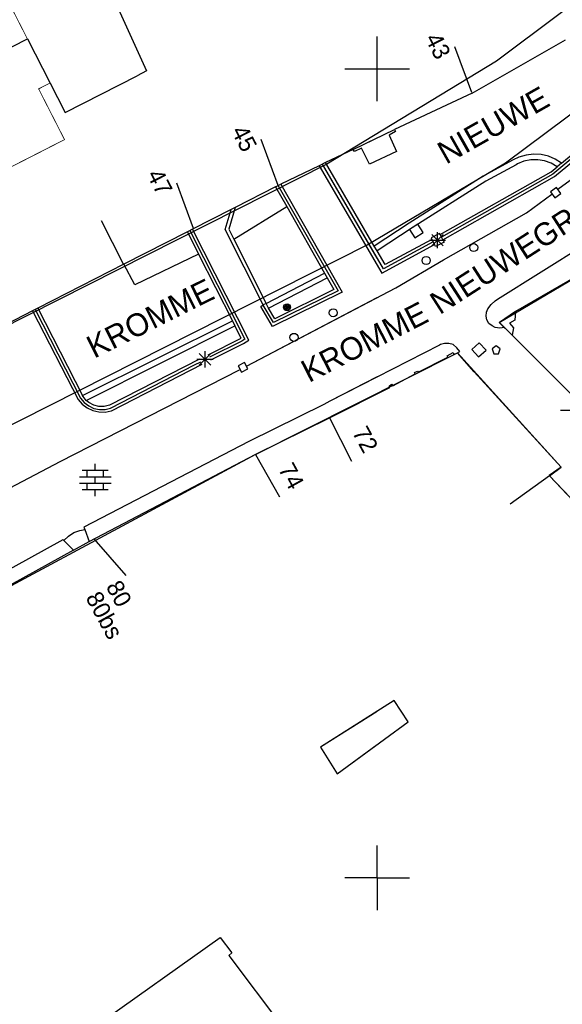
# Model space of a CAD drawing. Header units: millimetres. Extents: x 135944 to 142000, y 454200 to 456692.
# Tile 46 of 153: x 137028 to 137061, y 455792 to 455853. Entities that reach past the tile are written whole.
import ezdxf
from ezdxf.enums import TextEntityAlignment as Align

# ---------------------------------------------------------------- set-up
doc = ezdxf.new("R2010")
doc.units = ezdxf.units.MM
for name, color, linetype in [('TotaalGBKN2013_Bistad', 251, 'Continuous'), ('TotaalGBKN2013X$0$Contouren', 251, 'Continuous'), ('TotaalGBKN2013X$0$Xref', 251, 'Continuous')]:
    doc.layers.add(name, color=color, linetype=linetype)
doc.layers.add('TotaalGBKN2013X$0$PSVPORTS', color=251, linetype='Continuous', plot=False)
doc.styles.add('TotaalGBKN2013X$0$GBKN binnenstad 2009$0$Standard', font='txt')

# ---------------------------------------------------------------- blocks, each defined once
blk = doc.blocks.new('TotaalGBKN2013X$0$GBKN binnenstad 2009')
at = {"layer": 'TotaalGBKN2013_Bistad'}
for p, q in [((137032967, 455855996), (137035743, 455849866)), ((137032967, 455855996), (137035743, 455849866)), ((137021764, 455848456), (137028386, 455851851)), ((137021764, 455848456), (137028386, 455851851)), ((137028386, 455851851), (137030710, 455847297)), ((137028386, 455851851), (137030710, 455847297)), ((137050000, 455850000), (137050000, 455852000)), ((137050000, 455850000), (137050000, 455852000)), ((137055871, 455848502), (137061623, 455851791)), ((137055846, 455848542), (137054802, 455851354)), ((137035743, 455849866), (137035159, 455849568)), ((137035743, 455849866), (137035159, 455849568)), ((137048000, 455850000), (137050000, 455850000)), ((137048000, 455850000), (137050000, 455850000)), ((137050000, 455848000), (137050000, 455850000)), ((137050000, 455850000), (137052000, 455850000)), ((137050000, 455848000), (137050000, 455850000)), ((137030710, 455847297), (137035159, 455849568)), ((137030710, 455847297), (137035159, 455849568)), ((137055871, 455848502), (137051076, 455846248)), ((137065829, 455847652), (137060849, 455843482)), ((137060952, 455843333), (137065945, 455847514)), ((137061390, 455844169), (137065714, 455847790)), ((137048514, 455845018), (137051076, 455846248)), ((137051133, 455846128), (137050730, 455845891)), ((137051076, 455846248), (137051133, 455846128)), ((137066285, 455846296), (137061159, 455842531)), ((137043889, 455842791), (137042834, 455845634)), ((137043889, 455842791), (137042834, 455845634)), ((137048514, 455845018), (137050000, 455845731.4)), ((137050730, 455845891), (137051193, 455844888)), ((137048514, 455845018), (137046814, 455844199)), ((137048514, 455845018), (137046814, 455844199)), ((137048605, 455844881), (137048514, 455845018)), ((137048605, 455844881), (137048514, 455845018)), ((137049033, 455845095), (137048605, 455844881)), ((137049033, 455845095), (137048605, 455844881)), ((137049519, 455844101), (137049033, 455845095)), ((137049519, 455844101), (137049033, 455845095)), ((137051193, 455844888), (137049519, 455844101)), ((137046814, 455844199), (137046417, 455844008)), ((137046814, 455844199), (137046417, 455844008)), ((137049818, 455839046), (137046814, 455844199)), ((137049818, 455839046), (137046814, 455844199)), ((137058408, 455844366), (137056541, 455843354)), ((137058754, 455844534), (137058408, 455844366)), ((137059058, 455844281), (137058658, 455844116)), ((137059198, 455844668), (137058754, 455844534)), ((137059482, 455844370), (137059058, 455844281)), ((137059658, 455844724), (137059198, 455844668)), ((137059914, 455844380), (137059482, 455844370)), ((137060120, 455844700), (137059658, 455844724)), ((137060341, 455844310), (137059914, 455844380)), ((137060572, 455844598), (137060120, 455844700)), ((137060748, 455844163), (137060341, 455844310)), ((137061000, 455844419), (137060572, 455844598)), ((137061390, 455844169), (137061000, 455844419)), ((137046417, 455844008), (137044045, 455842866)), ((137046417, 455844008), (137044045, 455842866)), ((137046417, 455844008), (137050000, 455837860.6)), ((137046417, 455844008), (137050283, 455837375)), ((137050000, 455838298.1), (137046615, 455844104)), ((137050386, 455837636), (137046615, 455844104)), ((137053890, 455839748), (137060746, 455843630)), ((137058574, 455844069), (137056713, 455843061)), ((137058658, 455844116), (137058574, 455844069)), ((137060746, 455843630), (137061121, 455843944)), ((137061121, 455843944), (137060748, 455844163)), ((137061390, 455844169), (137061121, 455843944)), ((137056541, 455843354), (137051968, 455840463)), ((137056713, 455843061), (137052152, 455840177)), ((137060849, 455843482), (137053972, 455839587)), ((137054053, 455839427), (137060952, 455843333)), ((137038656, 455840127), (137037613, 455842937)), ((137038656, 455840127), (137037613, 455842937)), ((137043721, 455842707), (137041213, 455841429)), ((137043721, 455842707), (137041213, 455841429)), ((137043721, 455842707), (137044045, 455842866)), ((137043721, 455842707), (137044045, 455842866)), ((137043721, 455842707), (137044412, 455841488)), ((137043721, 455842707), (137044412, 455841488)), ((137043868, 455842812), (137047577, 455836271)), ((137043868, 455842812), (137047577, 455836271)), ((137044045, 455842866), (137047828, 455836194)), ((137044045, 455842866), (137047828, 455836194)), ((137061073, 455842655), (137060711, 455842387)), ((137060711, 455842387), (137060979, 455842025)), ((137061341, 455842293), (137061073, 455842655)), ((137059221, 455841107), (137060782, 455842254)), ((137060979, 455842025), (137061341, 455842293)), ((137040970, 455841305), (137038589, 455840092)), ((137040970, 455841305), (137038589, 455840092)), ((137040614, 455840061), (137040970, 455841305)), ((137040614, 455840061), (137040970, 455841305)), ((137041213, 455841429), (137040828, 455840081)), ((137041213, 455841429), (137040828, 455840081)), ((137041213, 455841429), (137040970, 455841305)), ((137041213, 455841429), (137040970, 455841305)), ((137041132, 455839476), (137044412, 455841488)), ((137041132, 455839476), (137044412, 455841488)), ((137044412, 455841488), (137046745, 455837373)), ((137044412, 455841488), (137046745, 455837373)), ((137034328, 455837923), (137032960, 455840593)), ((137034328, 455837923), (137032960, 455840593)), ((137054100, 455838190), (137059221, 455841107)), ((137038268, 455839929), (137034350, 455837928)), ((137038268, 455839929), (137034350, 455837928)), ((137038589, 455840092), (137038268, 455839929)), ((137038589, 455840092), (137038268, 455839929)), ((137038268, 455839929), (137038965, 455838552)), ((137038268, 455839929), (137038965, 455838552)), ((137038428, 455840011), (137041828, 455833294)), ((137038428, 455840011), (137041828, 455833294)), ((137042062, 455833231), (137038589, 455840092)), ((137042062, 455833231), (137038589, 455840092)), ((137042951, 455835402), (137040614, 455840061)), ((137042951, 455835402), (137040614, 455840061)), ((137040828, 455840081), (137041132, 455839476)), ((137040828, 455840081), (137041132, 455839476)), ((137051968, 455840463), (137049818, 455839046)), ((137052152, 455840177), (137049989, 455838752)), ((137052508, 455840400), (137051988, 455840062)), ((137051988, 455840062), (137052326, 455839542)), ((137052846, 455839880), (137052508, 455840400)), ((137041132, 455839476), (137043130, 455835492)), ((137041132, 455839476), (137043130, 455835492)), ((137053365, 455839458), (137050488, 455837897)), ((137052326, 455839542), (137052846, 455839880)), ((137053223, 455839410), (137054223, 455839410)), ((137053856, 455839815), (137053322, 455839543)), ((137053322, 455839543), (137053365, 455839458)), ((137053365, 455839458), (137053528, 455839136)), ((137053369, 455839056), (137054077, 455839764)), ((137054077, 455839056), (137053369, 455839764)), ((137053723, 455838910), (137053723, 455839910)), ((137053890, 455839748), (137053856, 455839815)), ((137054053, 455839427), (137053890, 455839748)), ((137054053, 455839427), (137054128, 455839280)), ((137049989, 455838752), (137049818, 455839046)), ((137049989, 455838752), (137049818, 455839046)), ((137050000, 455838733.2), (137049989, 455838752)), ((137050488, 455837897), (137049989, 455838752)), ((137050283, 455837375), (137053528, 455839136)), ((137053447, 455839297), (137050386, 455837636)), ((137053593, 455839007), (137053528, 455839136)), ((137054128, 455839280), (137053593, 455839007)), ((137057429, 455835764), (137062949, 455839220)), ((137038965, 455838552), (137035018, 455836642)), ((137038965, 455838552), (137035018, 455836642)), ((137038965, 455838552), (137041055, 455834423)), ((137038965, 455838552), (137041055, 455834423)), ((137051158, 455836470), (137054100, 455838190)), ((137064201, 455838273), (137058552, 455834998)), ((137034350, 455837928), (137029024, 455835208)), ((137034350, 455837928), (137029024, 455835208)), ((137035018, 455836642), (137034350, 455837928)), ((137035018, 455836642), (137034350, 455837928)), ((137043130, 455835492), (137046745, 455837373)), ((137043130, 455835492), (137046745, 455837373)), ((137043286, 455835199), (137046913, 455837077)), ((137043286, 455835199), (137046913, 455837077)), ((137046745, 455837373), (137046913, 455837077)), ((137046745, 455837373), (137046913, 455837077)), ((137046913, 455837077), (137047326, 455836349)), ((137046913, 455837077), (137047326, 455836349)), ((137041927, 455831624), (137051158, 455836470)), ((137047577, 455836271), (137043594, 455834315)), ((137047577, 455836271), (137043594, 455834315)), ((137047326, 455836349), (137043665, 455834551)), ((137047326, 455836349), (137043665, 455834551)), ((137041927, 455831624), (137050000, 455835862.1)), ((137047828, 455836194), (137043523, 455834080)), ((137047828, 455836194), (137043523, 455834080)), ((137057029, 455835440), (137057276, 455835668)), ((137057276, 455835668), (137057429, 455835764)), ((137029024, 455835208), (137028704, 455835044)), ((137029024, 455835208), (137028704, 455835044)), ((137028864, 455835126), (137031676, 455829649)), ((137028864, 455835126), (137031676, 455829649)), ((137029024, 455835208), (137031798, 455829805)), ((137029024, 455835208), (137031798, 455829805)), ((137042807, 455835303), (137042951, 455835402)), ((137042807, 455835303), (137042951, 455835402)), ((137043523, 455834080), (137042807, 455835303)), ((137043523, 455834080), (137042807, 455835303)), ((137043130, 455835492), (137042951, 455835402)), ((137043130, 455835492), (137042951, 455835402)), ((137043594, 455834315), (137042962, 455835394)), ((137043594, 455834315), (137042962, 455835394)), ((137043286, 455835199), (137043130, 455835492)), ((137043286, 455835199), (137043130, 455835492)), ((137043665, 455834551), (137043286, 455835199)), ((137043665, 455834551), (137043286, 455835199)), ((137056755, 455834964), (137056843, 455835161)), ((137056843, 455835161), (137057029, 455835440)), ((137028704, 455835044), (137024471, 455832882)), ((137028704, 455835044), (137024471, 455832882)), ((137028704, 455835044), (137031524, 455829552)), ((137028704, 455835044), (137031524, 455829552)), ((137056728, 455834720), (137056755, 455834964)), ((137056779, 455834479), (137056728, 455834720)), ((137056905, 455834267), (137056779, 455834479)), ((137058552, 455834998), (137057544, 455834317)), ((137058494, 455834460), (137058170, 455834282)), ((137058552, 455834998), (137058494, 455834460)), ((137031798, 455829805), (137041055, 455834423)), ((137031798, 455829805), (137041055, 455834423)), ((137032024, 455829506), (137041210, 455834118)), ((137032024, 455829506), (137041210, 455834118)), ((137041055, 455834423), (137041210, 455834118)), ((137041055, 455834423), (137041210, 455834118)), ((137041595, 455833357), (137041210, 455834118)), ((137041595, 455833357), (137041210, 455834118)), ((137057091, 455834107), (137056905, 455834267)), ((137057294, 455834018), (137057091, 455834107)), ((137057575, 455833970), (137057294, 455834018)), ((137057544, 455834317), (137057859, 455834002)), ((137057859, 455834002), (137057575, 455833970)), ((137058332, 455833531), (137057859, 455834002)), ((137058170, 455834282), (137058424, 455833984)), ((137058424, 455833984), (137058332, 455833531)), ((137039560, 455832328), (137041595, 455833357)), ((137039560, 455832328), (137041595, 455833357)), ((137041828, 455833294), (137041639, 455833171)), ((137041828, 455833294), (137041639, 455833171)), ((137041729, 455833015), (137042062, 455833231)), ((137041729, 455833015), (137042062, 455833231)), ((137064005, 455827858), (137058332, 455833531)), ((137041639, 455833171), (137039639, 455832166)), ((137041639, 455833171), (137039639, 455832166)), ((137039718, 455832005), (137041729, 455833015)), ((137039718, 455832005), (137041729, 455833015)), ((137053852, 455832926), (137047065, 455829465)), ((137053900, 455832950), (137053852, 455832926)), ((137054157, 455833029), (137053900, 455832950)), ((137054426, 455833030), (137054157, 455833029)), ((137054683, 455832951), (137054426, 455833030)), ((137054915, 455832760), (137054683, 455832951)), ((137055106, 455832529), (137054915, 455832760)), ((137056305, 455833069), (137055844, 455832654)), ((137055844, 455832654), (137056259, 455832193)), ((137056720, 455832608), (137056305, 455833069)), ((137057341, 455832872), (137057091, 455832690)), ((137057091, 455832690), (137057195, 455832372)), ((137057591, 455832690), (137057341, 455832872)), ((137057488, 455832372), (137057591, 455832690)), ((137039024, 455832059), (137033462, 455829204)), ((137039024, 455832059), (137033462, 455829204)), ((137038863, 455832045), (137039863, 455832045)), ((137038863, 455832045), (137039863, 455832045)), ((137039009, 455831691), (137039717, 455832399)), ((137039717, 455831691), (137039009, 455832399)), ((137039009, 455831691), (137039717, 455832399)), ((137039717, 455831691), (137039009, 455832399)), ((137039363, 455831545), (137039363, 455832545)), ((137039363, 455831545), (137039363, 455832545)), ((137052538, 455831256), (137054354, 455832169)), ((137054315, 455832250), (137054692, 455832456)), ((137054354, 455832169), (137054315, 455832250)), ((137054692, 455832456), (137054741, 455832351)), ((137054741, 455832351), (137054960, 455832445)), ((137054960, 455832445), (137055106, 455832529)), ((137055980, 455831266), (137054960, 455832445)), ((137056259, 455832193), (137056720, 455832608)), ((137057195, 455832372), (137057488, 455832372)), ((137030417, 455825733), (137041494, 455831397)), ((137030417, 455825733), (137041494, 455831397)), ((137033527, 455829033), (137038709, 455831699)), ((137033527, 455829033), (137038709, 455831699)), ((137033591, 455828865), (137039181, 455831736)), ((137033591, 455828865), (137039181, 455831736)), ((137038709, 455831699), (137039103, 455831897)), ((137038709, 455831699), (137039103, 455831897)), ((137041801, 455831850), (137041402, 455831641)), ((137041801, 455831850), (137041402, 455831641)), ((137041402, 455831641), (137041611, 455831242)), ((137041402, 455831641), (137041611, 455831242)), ((137041611, 455831242), (137042010, 455831451)), ((137041611, 455831242), (137042010, 455831451)), ((137042010, 455831451), (137041801, 455831850)), ((137042010, 455831451), (137041801, 455831850)), ((137050000, 455830961.7), (137047065, 455829465)), ((137050963, 455830414), (137052352, 455831148)), ((137052308, 455831219), (137052479, 455831317)), ((137052352, 455831148), (137052308, 455831219)), ((137052479, 455831317), (137052538, 455831256)), ((137061359, 455825371), (137055980, 455831266)), ((137047057, 455828422), (137050787, 455830296)), ((137050728, 455830392), (137050884, 455830510)), ((137050787, 455830296), (137050728, 455830392)), ((137050884, 455830510), (137050963, 455830414)), ((137031676, 455829649), (137031897, 455829376)), ((137031676, 455829649), (137031897, 455829376)), ((137031828, 455829745), (137031798, 455829805)), ((137031828, 455829745), (137031798, 455829805)), ((137032024, 455829506), (137031828, 455829745)), ((137032024, 455829506), (137031828, 455829745)), ((137047057, 455828422), (137050000, 455829900.6)), ((137031524, 455829552), (137031777, 455829264)), ((137031524, 455829552), (137031777, 455829264)), ((137031777, 455829264), (137032084, 455829035)), ((137031777, 455829264), (137032084, 455829035)), ((137031897, 455829376), (137032174, 455829160)), ((137031897, 455829376), (137032174, 455829160)), ((137032192, 455829367), (137032024, 455829506)), ((137032192, 455829367), (137032024, 455829506)), ((137032084, 455829035), (137032432, 455828874)), ((137032084, 455829035), (137032432, 455828874)), ((137032174, 455829160), (137032492, 455829012)), ((137032174, 455829160), (137032492, 455829012)), ((137032485, 455829212), (137032192, 455829367)), ((137032485, 455829212), (137032192, 455829367)), ((137032807, 455829130), (137032485, 455829212)), ((137032807, 455829130), (137032485, 455829212)), ((137032492, 455829012), (137032836, 455828940)), ((137032492, 455829012), (137032836, 455828940)), ((137033139, 455829127), (137032807, 455829130)), ((137033139, 455829127), (137032807, 455829130)), ((137033462, 455829204), (137033139, 455829127)), ((137033462, 455829204), (137033139, 455829127)), ((137033187, 455828947), (137033527, 455829033)), ((137033187, 455828947), (137033527, 455829033)), ((137033527, 455829033), (137033527, 455829033)), ((137033527, 455829033), (137033527, 455829033)), ((137046692, 455829250), (137042068, 455826966)), ((137046692, 455829250), (137042068, 455826966)), ((137047065, 455829465), (137046692, 455829250)), ((137047065, 455829465), (137046692, 455829250)), ((137032432, 455828874), (137032806, 455828789)), ((137032432, 455828874), (137032806, 455828789)), ((137032806, 455828789), (137033189, 455828783)), ((137032806, 455828789), (137033189, 455828783)), ((137032836, 455828940), (137033187, 455828947)), ((137032836, 455828940), (137033187, 455828947)), ((137033189, 455828783), (137033565, 455828857)), ((137033189, 455828783), (137033565, 455828857)), ((137033565, 455828857), (137033591, 455828865)), ((137033565, 455828857), (137033591, 455828865)), ((137042503, 455826171), (137047057, 455828422)), ((137042503, 455826171), (137047057, 455828422)), ((137047057, 455828422), (137048409, 455825744)), ((137047057, 455828422), (137048409, 455825744)), ((137061331, 455828892), (137062331, 455828892)), ((137042068, 455826966), (137031878, 455821678)), ((137042068, 455826966), (137031878, 455821678)), ((137032209, 455820787), (137042503, 455826171)), ((137032209, 455820787), (137042503, 455826171)), ((137042487, 455826159), (137043959, 455823545)), ((137042487, 455826159), (137043959, 455823545)), ((137020983, 455820753), (137030417, 455825733)), ((137020983, 455820753), (137030417, 455825733)), ((137032580, 455825187), (137032580, 455825587)), ((137032580, 455825187), (137032580, 455825587)), ((137060638, 455824850), (137061359, 455825371)), ((137031600, 455824787), (137033560, 455824787)), ((137031600, 455824787), (137033560, 455824787)), ((137031780, 455825187), (137033380, 455825187)), ((137031780, 455825187), (137033380, 455825187)), ((137032080, 455824787), (137032080, 455825187)), ((137032080, 455824787), (137032080, 455825187)), ((137032580, 455824387), (137032580, 455824787)), ((137032580, 455824387), (137032580, 455824787)), ((137033080, 455824787), (137033080, 455825187)), ((137033080, 455824787), (137033080, 455825187)), ((137060638, 455824850), (137058208, 455823093)), ((137060638, 455824850), (137067121, 455817981)), ((137031600, 455824387), (137033560, 455824387)), ((137031600, 455824387), (137033560, 455824387)), ((137032080, 455823987), (137032080, 455824387)), ((137032080, 455823987), (137032080, 455824387)), ((137033080, 455823987), (137033080, 455824387)), ((137033080, 455823987), (137033080, 455824387)), ((137031780, 455823987), (137033380, 455823987)), ((137031780, 455823987), (137033380, 455823987)), ((137032580, 455823587), (137032580, 455823987)), ((137032580, 455823587), (137032580, 455823987)), ((137031878, 455821678), (137031935, 455821525)), ((137031878, 455821678), (137031935, 455821525)), ((137030644, 455820848), (137030928, 455821121)), ((137030644, 455820848), (137030928, 455821121)), ((137030928, 455821121), (137031262, 455821331)), ((137030928, 455821121), (137031262, 455821331)), ((137031262, 455821331), (137031631, 455821470)), ((137031262, 455821331), (137031631, 455821470)), ((137031631, 455821470), (137031935, 455821525)), ((137031631, 455821470), (137031935, 455821525)), ((137031935, 455821525), (137032209, 455820787)), ((137031935, 455821525), (137032209, 455820787)), ((137013103, 455811288), (137030589, 455820903)), ((137013103, 455811288), (137030589, 455820903)), ((137030589, 455820903), (137030644, 455820848)), ((137030589, 455820903), (137030644, 455820848)), ((137030644, 455820848), (137031238, 455820250)), ((137030644, 455820848), (137031238, 455820250)), ((137031238, 455820250), (137032209, 455820787)), ((137031238, 455820250), (137032209, 455820787)), ((137032497, 455820947), (137034465, 455818681)), ((137032497, 455820947), (137034465, 455818681)), ((137031238, 455820250), (137023644, 455816044)), ((137031238, 455820250), (137023644, 455816044)), ((137051050, 455810949), (137046502, 455808067)), ((137051906, 455809635), (137051050, 455810949)), ((137050000, 455810283.6), (137046502, 455808067)), ((137047518, 455806431), (137051906, 455809635)), ((137046502, 455808067), (137047518, 455806431)), ((137046502, 455808067), (137047518, 455806431)), ((137047518, 455806431), (137050000, 455808243.3)), ((137050000, 455800000), (137050000, 455802000)), ((137050000, 455800000), (137050000, 455802000)), ((137050000, 455800000), (137048000, 455800000)), ((137050000, 455800000), (137048000, 455800000)), ((137050000, 455800000), (137048000, 455800000)), ((137050000, 455800000), (137048000, 455800000)), ((137050000, 455800000), (137052000, 455800000)), ((137050000, 455800000), (137052000, 455800000)), ((137050000, 455800000), (137050000, 455798000)), ((137028952, 455788243), (137040291, 455796315)), ((137040291, 455796315), (137041022, 455795355)), ((137041022, 455795355), (137040822, 455795195)), ((137040822, 455795195), (137066048, 455761740))]:
    blk.add_line(p, q, dxfattribs=at)
for centre, radius in [((137055962, 455838951), 250), ((137053022, 455838151), 250), ((137044431, 455835262), 215), ((137044431, 455835262), 215), ((137044431, 455835262), 155), ((137044431, 455835262), 155), ((137044431, 455835262), 95), ((137044431, 455835262), 95), ((137044431, 455835262), 35), ((137044431, 455835262), 35), ((137047281, 455834918), 250), ((137047281, 455834918), 250), ((137044858, 455833399), 250), ((137044858, 455833399), 250)]:
    blk.add_circle(centre, radius, dxfattribs=at)
at = {"layer": 'TotaalGBKN2013_Bistad', "style": 'TotaalGBKN2013X$0$GBKN binnenstad 2009$0$Standard'}
for s, p in [('43', (137054113.8, 455850718.5)), ('45', (137042147, 455844997)), ('45', (137042147, 455844997)), ('47', (137036925.3, 455842300.2)), ('47', (137036925.3, 455842300.2))]:
    blk.add_text(s, height=1054, rotation=297.0159, dxfattribs=at).set_placement(p, align=Align.MIDDLE_RIGHT)
for s, rotation, p in [('NIEUWE', 29.51995, (137054254, 455844068)), ('NIEUWEGRACHT', 32.746172, (137053860, 455834770)), ('KROMME', 26.507844, (137032513, 455832074)), ('KROMME', 27.131019, (137045777, 455830577))]:
    blk.add_text(s, height=1400, rotation=rotation, dxfattribs=at).set_placement(p)
for s, p in [('72', (137048887.9, 455827780.1)), ('74', (137044317.9, 455825517.1)), ('80', (137033674, 455818251.7)), ('80', (137033674, 455818251.7)), ('80bs', (137032419, 455817567.7)), ('80bs', (137032419, 455817567.7))]:
    blk.add_text(s, height=1054, rotation=298.5352, dxfattribs=at).set_placement(p, align=Align.MIDDLE_LEFT)

msp = doc.modelspace()

# ---------------------------------------------------------------- linework, layer by layer
at = {"layer": 'TotaalGBKN2013X$0$Contouren'}
for p, q in [((137057.54, 455834.32), (137064.342, 455838.355)), ((137058.332, 455833.531), (137057.54, 455834.32)), ((137064.378, 455827.485), (137058.332, 455833.531)), ((137042.487, 455826.159), (137054.96, 455832.44)), ((137054.96, 455832.44), (137061.359, 455825.371)), ((137042.487, 455826.159), (137008.27, 455807.77)), ((137061.359, 455825.371), (137060.623, 455824.866)), ((137060.623, 455824.866), (137070.571, 455814.411))]:
    msp.add_line(p, q, dxfattribs=at)
msp.add_lwpolyline([(137093.989, 455956.468), (137097.392, 455951.053), (137110.591, 455919.392), (137104.522, 455902.711), (137097.272, 455892.952), (137088.998, 455881.773), (137065.326, 455856.436), (137057.369, 455850.468), (137046.886, 455844.097), (136993.388, 455817.053), (136965.715, 455809.026), (136963.654, 455805.046), (136965.367, 455798.444), (136984.029, 455807.653), (136995.887, 455812.074), (137049.385, 455839.118), (137057.93, 455844.192), (137069.271, 455852.664), (137092.943, 455878.001), (137110.492, 455900.987), (137116.154, 455917.253), (137101.914, 455951.409), (137076.928, 455991.039)], dxfattribs=at)
at = {"layer": 'TotaalGBKN2013X$0$PSVPORTS', "const_width": 0.05}
msp.add_lwpolyline([(136973.63, 455852.318), (136977.807, 455853.765), (136983.434, 455837.511), (136977.193, 455835.352), (136980.958, 455822.358), (136980.647, 455822.257), (136981.193, 455820.297), (136985.402, 455821.524), (136985.313, 455821.834), (136986.126, 455824.186), (136992.251, 455825.912), (136997.154, 455828.468), (137006.638, 455833.326), (137024.783, 455842.607), (137030.68, 455845.623), (137029.08, 455848.76), (137029.781, 455849.118), (137027.27, 455854.038)], dxfattribs=at)

# ---------------------------------------------------------------- block references
at = {"layer": 'TotaalGBKN2013X$0$Xref', "xscale": 0.0009999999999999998, "yscale": 0.0009999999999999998, "zscale": 0.0009999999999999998}
msp.add_blockref('TotaalGBKN2013X$0$GBKN binnenstad 2009', (0, 0), dxfattribs=at)

doc.saveas('drawing.dxf')
